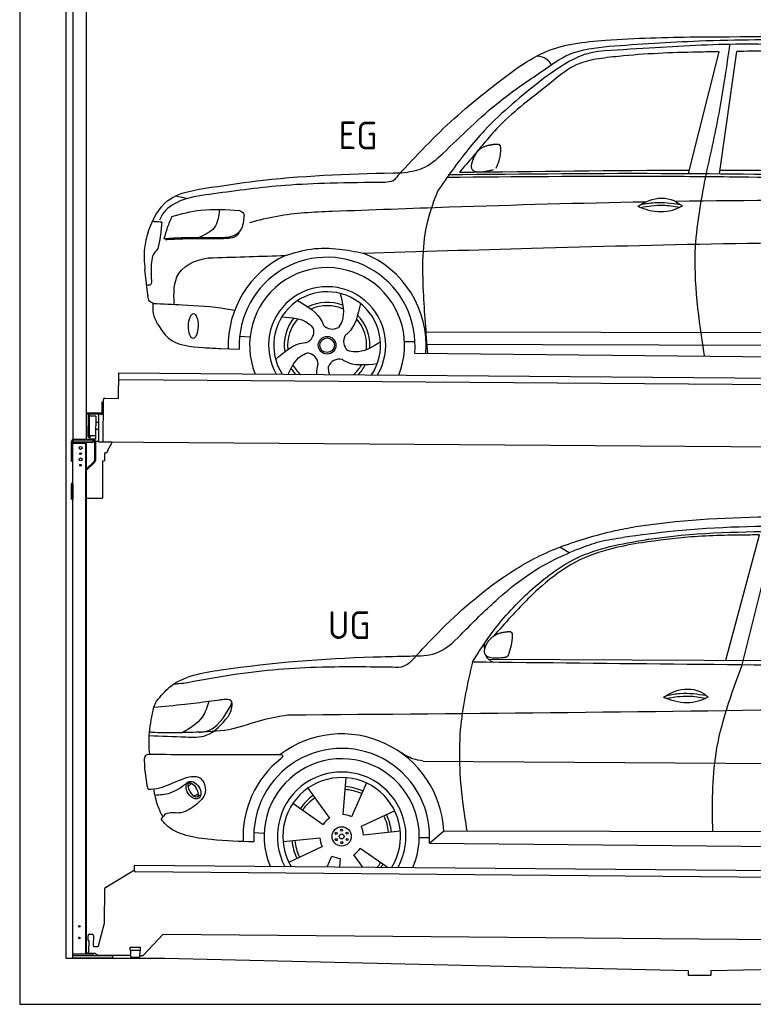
# Model space of a CAD drawing. Header units: millimetres. Extents: x -411 to 6777, y 0 to 7127.
# Tile 1 of 6: x 0 to 3183, y 0 to 4269. Entities that reach past the tile are written whole.
import ezdxf

# ---------------------------------------------------------------- set-up
doc = ezdxf.new("R2010")
doc.units = ezdxf.units.MM
for name, color, linetype, lineweight in [('AM_0', 7, 'Continuous', 50), ('car', 10, 'Continuous', 25), ('Gebäude', 7, 'Continuous', 25), ('Logo', 7, 'Continuous', 25), ('Plattform', 7, 'Continuous', 25), ('Ständer hinten', 7, 'Continuous', 25)]:
    doc.layers.add(name, color=color, linetype=linetype, lineweight=lineweight)
doc.styles.get("Standard").update_dxf_attribs({"font": 'ISOCP.SHX'})

# ---------------------------------------------------------------- blocks, each defined once
blk = doc.blocks.new('UG Plattfrom Gl550')
at = {"layer": 'Logo'}
for p, q in [((498.1, 578.8), (498.2, 597.8)), ((498.2, 597.8), (498.3, 603.8)), ((498.3, 603.8), (5435.1, 560.7)), ((371.8, 506.3), (498.1, 583.5)), ((5429.8, 530.7), (503, 573.7)), ((368.7, 352.3), (369.4, 502.1)), ((342.2, 253.9), (368.7, 352.3)), ((302.6, 303.5), (314.6, 303.4)), ((621.4, 302.7), (535.3, 212)), ((5347, 261.5), (621.4, 302.7)), ((297.4, 276.5), (297.6, 298.5)), ((297.4, 276.5), (299.7, 276.5)), ((299.7, 276.5), (299.3, 225.5)), ((319.6, 298.3), (319.2, 255.3)), ((296.9, 220.5), (297, 225.5)), ((325.2, 220.3), (296.9, 220.5)), ((299.3, 225.5), (297, 225.5)), ((324.2, 250.3), (337.3, 250.2)), ((335.5, 213.3), (328.3, 219.2)), ((479.6, 234.9), (479.7, 247.9)), ((479.6, 234.9), (524.6, 234.5)), ((479.7, 247.9), (524.7, 247.5)), ((481.8, 204.9), (482.1, 234.9)), ((521.8, 204.6), (522.1, 234.6)), ((524.6, 234.5), (524.7, 247.5)), ((481.8, 210.9), (338.6, 212.2)), ((481.8, 204.9), (521.8, 204.6)), ((531.7, 210.5), (521.8, 210.6))]:
    blk.add_line(p, q, dxfattribs=at)
for centre, start, end in [((503.1, 578.7), 179.5, 269.5), ((374.4, 502.1), 121.4261, 179.5), ((302.6, 298.5), 89.5, 179.5), ((314.6, 298.4), 359.5, 89.5), ((324.2, 255.3), 179.5, 269.5), ((325.1, 215.3), 50.8402, 89.5), ((337.4, 255.2), 269.5, 344.9258), ((338.6, 217.2), 230.8402, 269.5), ((531.7, 215.5), 269.5, 316.4902)]:
    blk.add_arc(centre, 5, start, end, dxfattribs=at)
blk = doc.blocks.new('Palette EG Gl550')
at = {"layer": 'Plattform'}
for p, q in [((428.6, 2627), (429.5, 2737)), ((429.5, 2737), (5467.3, 2698)), ((5462.1, 2668), (434.2, 2707)), ((356.5, 2610.3), (356.1, 2564.3)), ((363.5, 2610.2), (356.5, 2610.3)), ((358.1, 2563.3), (358.5, 2610.3)), ((362.6, 2437.5), (363.6, 2622.5)), ((368.6, 2627.5), (428.6, 2627)), ((354.1, 2562.3), (292.8, 2562.8)), ((293.1, 2562.8), (293.1, 2557.8)), ((363.1, 2563.2), (358.1, 2563.3)), ((358.2, 2563.3), (363.1, 2563.2)), ((293.1, 2560.8), (355.1, 2560.3)), ((355.1, 2557.3), (293.1, 2557.8)), ((297.3, 2460.5), (298, 2554.5)), ((302, 2554.5), (301.3, 2460.5)), ((330, 2549.4), (329.3, 2465.2)), ((342.3, 2521.9), (329.8, 2522.3)), ((342.6, 2557.4), (341.7, 2437.7)), ((355.1, 2557.3), (355.1, 2560.3)), ((342.1, 2491.7), (329.5, 2491.8)), ((328.9, 2465), (303.9, 2465)), ((303.9, 2465), (303.9, 2450)), ((328.9, 2465), (303.9, 2465)), ((303.9, 2465), (303.9, 2450)), ((303.9, 2450), (328.9, 2450)), ((328.9, 2450), (303.9, 2450)), ((328.9, 2465), (328.9, 2450)), ((328.9, 2465), (328.9, 2450)), ((5465, 2398), (341.7, 2437.7))]:
    blk.add_line(p, q, dxfattribs=at)
for centre, radius, start, end in [((434.3, 2712), 5, 179.556, 269.556), ((368.6, 2622.5), 5, 89.556, 179.556), ((354.1, 2564.3), 2.01, 269.7445, 359.3674), ((355.1, 2563.3), 3, 269.7663, 359.5554), ((355.1, 2563.3), 6, 269.556, 359.556), ((355.1, 2563.3), 6, 269.5566, 359.5553), ((300, 2554.5), 2, 359.3444, 179.3444), ((302.4, 2550.4), 0.4, 179.3444, 271.7264), ((313.4, 2223.4), 326.8, 87.1681, 91.938), ((329.6, 2549.4), 0.4, 359.3444, 86.9565), ((299.3, 2460.5), 2, 179.3444, 359.3444), ((301.7, 2464.6), 0.4, 86.9623, 179.3444), ((302.7, 2473.3), 8.39, 263.3001, 278.0521), ((328.9, 2465.2), 0.4, 267.6536, 359.3444)]:
    blk.add_arc(centre, radius, start, end, dxfattribs=at)
blk = doc.blocks.new('Car_UG')
at = {"layer": 'car'}
for p, q in [((3049.2, 1522.4), (3188.4, 2067.2)), ((3119.4, 1502.8), (3258.9, 2083.2)), ((2363.9, 1981.2), (2323.3, 2005.3)), ((2018.2, 1516.7), (4071.9, 1528)), ((1686.7, 1072), (1687.1, 1072)), ((1740.1, 1072.2), (3746.7, 1078.5)), ((1405.7, 996.9), (1393.6, 837)), ((721.8, 952.1), (736.6, 966.1)), ((723.6, 965.3), (734.1, 974.7)), ((1240.8, 949.6), (1336.3, 820.8)), ((1495.1, 974.6), (1431.3, 827.5)), ((746.4, 910.7), (765.7, 918.1)), ((761.5, 906.9), (777, 916.6)), ((1176.9, 883.3), (1309.3, 793)), ((1618.4, 855.5), (1474, 786)), ((1770.2, 716.1), (1832.9, 770.4)), ((1832.9, 770.4), (3642.9, 784.6)), ((1008.4, 755), (1053.1, 753.1)), ((1135.4, 716.9), (1294.6, 735.3)), ((1643.8, 766.9), (1484.6, 748.6)), ((1726.3, 740.3), (1771.1, 740.7)), ((1160.8, 628.4), (1305.2, 697.9)), ((1588.1, 610.3), (1469.9, 690.9)), ((1770.2, 716.1), (3701, 717.8)), ((1327.7, 609.9), (1347.9, 656.3)), ((1382.8, 610), (1385.6, 646.8)), ((1482.1, 610.1), (1442.9, 663))]:
    blk.add_line(p, q, dxfattribs=at)
for centre, radius in [((1389.6, 741.9), 41.9), ((1388.8, 769.1), 4.46), ((1365.7, 754.9), 4.46), ((1366.4, 727.7), 4.46), ((1389.6, 741.9), 10.7), ((1412.8, 756.2), 4.46), ((1413.5, 729), 4.46), ((1390.3, 714.8), 4.46)]:
    blk.add_circle(centre, radius, dxfattribs=at)
for centre, radius, start, end in [((1389.8, 742.4), 443.9, 3.6233, 127.5084), ((1389.6, 741.9), 381.5, 356.1115, 184.141), ((1389.6, 741.9), 427.8, 128.5907, 183.5582), ((1389.6, 741.9), 336.7, 337.0019, 203.1531), ((1389.6, 741.9), 279.1, 331.8638, 208.2913), ((1389.6, 741.9), 255.4, 328.9743, 211.1808), ((1389.6, 741.9), 204, 65.3726, 86.5671), ((1389.6, 741.9), 216.3, 65.4485, 86.5251), ((1389.6, 741.9), 216.3, 125.4485, 146.5251), ((1389.6, 741.9), 204, 125.3726, 146.5671), ((1389.6, 741.9), 95.2, 124.034, 147.5844), ((1389.6, 741.9), 95.2, 64.034, 87.5844), ((1389.6, 741.9), 204, 5.3726, 26.5671), ((1389.6, 741.9), 216.3, 5.4485, 26.5251), ((1389.6, 741.9), 95.2, 4.034, 27.5844), ((1389.6, 742), 95.2, 184.034, 207.5844), ((1389.6, 742), 216.3, 185.4485, 206.5251), ((1389.6, 741.9), 204, 185.3726, 206.5671), ((1389.6, 741.9), 95.2, 304.034, 327.5844), ((1389.6, 741.9), 95.2, 244.034, 267.5844), ((1389.6, 741.9), 204, 319.7706, 326.5671), ((1389.6, 741.9), 216.3, 322.4984, 326.5251)]:
    blk.add_arc(centre, radius, start, end, dxfattribs=at)
for centre, major_axis, ratio in [((744.9, 936.4), (23.2, -35.3), 0.641217), ((743.6, 937), (-17.9, 30.2), 0.433194)]:
    blk.add_ellipse(centre, major_axis=major_axis, ratio=ratio, dxfattribs=at)
for points, knots in [([(2673.6, 2101.7), (2688.3, 2103.8), (2892.1, 2133.3), (3240, 2153.3), (3572.3, 2144.1), (3713.5, 2140.2)], [0, 0, 0, 0, 44.363443, 617.827051, 1041.677324, 1041.677324, 1041.677324, 1041.677324]), ([(2499.6, 2064), (2527.6, 2071.1), (2585.2, 2085.6), (2643.6, 2096.2), (2673.6, 2101.7)], [0, 0, 0, 0, 86.602296, 178.13615, 178.13615, 178.13615, 178.13615]), ([(4360.6, 1997.9), (4212.5, 2028.4), (3890.5, 2094.7), (3371.9, 2112.1), (2931.5, 2097.6), (2671.4, 2060.7), (2598.4, 2050.4)], [0, 0, 0, 0, 452.969864, 984.660554, 1551.463157, 1772.575196, 1772.575196, 1772.575196, 1772.575196]), ([(1683.6, 1504.3), (1716, 1540.2), (1835.2, 1672), (2026, 1846.8), (2274, 1995.2), (2424.9, 2041.2), (2499.6, 2064)], [0, 0, 0, 0, 145.246154, 533.109695, 771.486221, 1004.894321, 1004.894321, 1004.894321, 1004.894321]), ([(2410.1, 2001.1), (2438.7, 2012.2), (2499.5, 2035.7), (2564.1, 2045.3), (2598.4, 2050.4)], [0, 0, 0, 0, 91.476949, 195.154815, 195.154815, 195.154815, 195.154815]), ([(3188.4, 2067.2), (3174.9, 2066.9), (3075.5, 2064.8), (2904.7, 2061.4), (2749, 2038.7), (2678.4, 2028.4)], [666.326512, 666.326512, 666.326512, 666.326512, 706.624571, 964.215873, 1178.205668, 1178.205668, 1178.205668, 1178.205668]), ([(2694.7, 2041.5), (2699.6, 2042.3), (2889.8, 2073.3), (3138.1, 2082), (3380.2, 2085), (3434.7, 2085.7)], [0, 0, 0, 0, 14.958905, 578.066478, 741.647169, 741.647169, 741.647169, 741.647169]), ([(1948.9, 1503), (1977.4, 1549.1), (2047.5, 1662.6), (2194.7, 1820), (2405.9, 1988.6), (2591.2, 2022.5), (2694.7, 2041.5)], [0, 0, 0, 0, 162.281083, 399.433399, 644.903205, 954.973623, 954.973623, 954.973623, 954.973623]), ([(2678.4, 2028.4), (2636.4, 2020.6), (2538.1, 2002.3), (2386.2, 1948.2), (2241.1, 1837.7), (2130.6, 1720.8), (2063.6, 1644.3), (2038.6, 1615.8)], [0, 0, 0, 0, 128.205286, 300.044117, 477.787268, 668.958491, 782.608096, 782.608096, 782.608096, 782.608096]), ([(1912.1, 1636.5), (1959.9, 1685.6), (2076.7, 1805.6), (2245.6, 1931.2), (2373.5, 1985.5), (2410.1, 2001.1)], [0, 0, 0, 0, 205.645796, 502.611548, 621.944957, 621.944957, 621.944957, 621.944957]), ([(1657.5, 1526.1), (1663.4, 1526.4), (1702.6, 1528.5), (1788.4, 1525.3), (1864.5, 1585.3), (1903.1, 1626.8), (1912.1, 1636.5)], [0, 0, 0, 0, 17.864769, 117.886459, 248.863247, 288.815655, 288.815655, 288.815655, 288.815655]), ([(581, 1319.9), (598.5, 1341.9), (665.7, 1426.2), (1011.8, 1486.6), (1343.3, 1516.6), (1611.1, 1524.7), (1657.5, 1526.1)], [0, 0, 0, 0, 82.89181, 318.191673, 980.786507, 1119.82356, 1119.82356, 1119.82356, 1119.82356]), ([(1683.6, 1504.3), (1673.7, 1495.6), (1651, 1475.4), (1620.2, 1476.6), (1602.8, 1477.3)], [0, 0, 0, 0, 38.143453, 88.165274, 88.165274, 88.165274, 88.165274]), ([(1948.9, 1503), (1929.3, 1412.2), (1886.1, 1212.1), (1900, 963.5), (1925.5, 812.4), (1932.4, 771.2)], [0, 0, 0, 0, 277.646403, 612.029433, 737.577371, 737.577371, 737.577371, 737.577371]), ([(2040.1, 1502.9), (2032.7, 1506.7), (2018.7, 1513.7), (2010.9, 1525.5), (2008.3, 1531.9)], [0, 0, 0, 0, 23.95332, 45.454919, 45.454919, 45.454919, 45.454919]), ([(2999.2, 779.6), (2996.6, 893.4), (2990.8, 1141.6), (3074.2, 1376), (3119.4, 1502.8)], [0, 0, 0, 0, 338.772014, 738.643609, 738.643609, 738.643609, 738.643609]), ([(1602.8, 1477.3), (1500.3, 1477.6), (1272, 1478.3), (974.5, 1452.7), (783, 1414.7), (715, 1401.3)], [0, 0, 0, 0, 307.290604, 684.949059, 892.925798, 892.925798, 892.925798, 892.925798]), ([(715, 1401.3), (702.8, 1399.4), (682.4, 1396.2), (661.8, 1395), (653.6, 1394.5)], [0, 0, 0, 0, 36.94927, 61.79219, 61.79219, 61.79219, 61.79219]), ([(2780.2, 1359.4), (2796.1, 1369.2), (2842.3, 1397.6), (2920.7, 1401), (2961.8, 1371.5), (2973.8, 1362.9)], [0, 0, 0, 0, 56.386158, 162.852709, 206.792536, 206.792536, 206.792536, 206.792536]), ([(2791.9, 1355.2), (2824.2, 1360.6), (2880.8, 1370.1), (2937.3, 1361.2), (2961.4, 1356.9)], [0, 0, 0, 0, 73.878693, 129.282646, 129.282646, 129.282646, 129.282646]), ([(2793.8, 1367.6), (2813.3, 1371.6), (2869.7, 1382.1), (2927, 1374.8), (2964.4, 1369.6)], [7.57653, 7.57653, 7.57653, 7.57653, 52.544532, 137.659237, 137.659237, 137.659237, 137.659237]), ([(905, 1306), (906.1, 1310.7), (911.9, 1334), (880.5, 1330.9), (855.5, 1328.4)], [0, 0, 0, 0, 13.096912, 65.411115, 65.411115, 65.411115, 65.411115]), ([(4890.6, 1288.6), (4777.2, 1299.9), (4524.7, 1325.1), (4086.9, 1331.2), (2954.4, 1298.1), (1961.1, 1279.8), (1151.4, 1264.8)], [0, 0, 0, 0, 341.879851, 760.963773, 1312.001547, 3741.308129, 3741.308129, 3741.308129, 3741.308129]), ([(2780.2, 1359.4), (2796.2, 1353.4), (2844.4, 1336.4), (2915.2, 1334.3), (2959.9, 1356.1), (2973.8, 1362.9)], [5.208578, 5.208578, 5.208578, 5.208578, 44.198582, 121.455021, 156.55166, 156.55166, 156.55166, 156.55166]), ([(553.4, 1089.4), (549.9, 1120.8), (547.7, 1189.3), (561.5, 1256.9), (568.9, 1293.5)], [233.087768, 233.087768, 233.087768, 233.087768, 327.386109, 438.943239, 438.943239, 438.943239, 438.943239]), ([(568.9, 1293.5), (613.6, 1298.3), (693.2, 1306.7), (772.5, 1317.5), (807.3, 1322.2)], [0, 0, 0, 0, 134.722083, 240.148268, 240.148268, 240.148268, 240.148268]), ([(568.9, 1293.5), (569, 1293.9), (571, 1303.4), (576.1, 1311.8), (581, 1319.9)], [0, 0, 0, 0, 1.13726, 29.051294, 29.051294, 29.051294, 29.051294]), ([(807.3, 1322.2), (800.1, 1297.4), (782.2, 1236.2), (725.9, 1203.7), (692.4, 1184.4)], [0, 0, 0, 0, 75.006289, 185.501988, 185.501988, 185.501988, 185.501988]), ([(766.1, 1187.6), (775.3, 1188.3), (838.7, 1193.2), (874.5, 1254), (905, 1306)], [0, 0, 0, 0, 27.186628, 187.736759, 187.736759, 187.736759, 187.736759]), ([(893.3, 1258.9), (898.7, 1268.9), (909.3, 1288.1), (908.2, 1310.1), (907.7, 1320.6)], [0, 0, 0, 0, 33.373471, 64.521028, 64.521028, 64.521028, 64.521028]), ([(550.5, 1170.6), (602.3, 1169.1), (683.6, 1166.7), (816, 1163.2), (864.7, 1223.5), (893.3, 1258.9)], [0, 0, 0, 0, 158.046902, 247.919639, 375.430208, 375.430208, 375.430208, 375.430208]), ([(1151.4, 1264.8), (1112.9, 1258.3), (1031.9, 1244.5), (908.8, 1194.3), (815.8, 1189.9), (766.1, 1187.6)], [0, 0, 0, 0, 117.033337, 246.052945, 394.183881, 394.183881, 394.183881, 394.183881]), ([(766.1, 1187.6), (733.2, 1186.1), (665.1, 1182.9), (593.3, 1181.8), (554.8, 1185), (551.4, 1185.2)], [0, 0, 0, 0, 98.913306, 204.443634, 214.852043, 214.852043, 214.852043, 214.852043]), ([(1740.1, 1072.2), (1724.8, 1074.7), (1686.2, 1081), (1652.7, 1101.6), (1632.5, 1114.1)], [0, 0, 0, 0, 45.939522, 116.435962, 116.435962, 116.435962, 116.435962]), ([(530.6, 1062.9), (531.2, 1071), (532, 1081.5), (543.6, 1089.6), (549.7, 1089.5), (553.4, 1089.4)], [0, 0, 0, 0, 22.369619, 29.273836, 40.160281, 40.160281, 40.160281, 40.160281]), ([(553.4, 1089.4), (615.4, 1090), (826.6, 1091.9), (1037.8, 1093.8), (1119.5, 1094.5)], [24.694283, 24.694283, 24.694283, 24.694283, 210.588534, 658.29544, 658.29544, 658.29544, 658.29544]), ([(1119.5, 1094.5), (1123.9, 1094), (1135.3, 1092.6), (1127.5, 1082.5), (1122.8, 1076.3)], [0, 0, 0, 0, 10.752795, 27.576977, 27.576977, 27.576977, 27.576977]), ([(547.6, 937.7), (564.6, 939.3), (615.7, 944.2), (679.2, 981.7), (778.3, 1010.2), (809.5, 918), (771.3, 885.5), (750.3, 867.6)], [0, 0, 0, 0, 50.161126, 151.683964, 234.294042, 296.871295, 373.222701, 373.222701, 373.222701, 373.222701]), ([(570.5, 940.1), (575.7, 915.7), (584.8, 873.3), (604.1, 834.6), (612.3, 818.2)], [0, 0, 0, 0, 74.615031, 129.277415, 129.277415, 129.277415, 129.277415]), ([(576.5, 912.7), (599.7, 914.5), (652.2, 918.4), (694.4, 950.6), (718, 968.6)], [0, 0, 0, 0, 68.191309, 155.020743, 155.020743, 155.020743, 155.020743]), ([(750.3, 867.6), (729, 853), (691.8, 827.7), (629.6, 843), (612, 818.1), (605.8, 809.3)], [0, 0, 0, 0, 75.158891, 131.059011, 161.208919, 161.208919, 161.208919, 161.208919]), ([(1009.1, 714.4), (948.8, 715.2), (819.4, 718.6), (662.4, 741.7), (611.9, 801), (605.8, 809.3)], [46.114962, 46.114962, 46.114962, 46.114962, 230.839937, 438.448503, 469.89769, 469.89769, 469.89769, 469.89769])]:
    blk.add_open_spline(points, degree=3, knots=knots, dxfattribs=at)
for points, degree in [([(2012.7, 1587.1), (2028.9, 1617.5), (2071.5, 1632)], 2), ([(2071.5, 1632), (2100.1, 1638), (2113, 1636.9)], 2), ([(2103.7, 1532.7), (2124.6, 1585.9), (2121.6, 1630.8)], 2), ([(2113, 1636.9), (2119.1, 1630.9), (2121.6, 1630.8)], 2), ([(2001.9, 1560.2), (2001.1, 1568), (2000.7, 1576.3), (2000.3, 1584.5)], 3), ([(2090.2, 1524.9), (1968.2, 1505.1), (2012.7, 1587.1)], 2), ([(3811.9, 1502.7), (3190.9, 1502.8), (2569.9, 1502.9), (1948.9, 1503)], 3), ([(2090.2, 1524.9), (2096.2, 1526.7), (2103.7, 1532.7)], 2), ([(807.3, 1322.2), (823.4, 1324.3), (839.4, 1326.3), (855.5, 1328.4)], 3), ([(547.6, 937.7), (537.8, 978.4), (533.7, 1020.6), (530.6, 1062.9)], 3)]:
    blk.add_open_spline(points, degree=degree, dxfattribs=at)
blk = doc.blocks.new('Car_EG')
at = {"layer": 'car'}
for p, q in [((2874.4, 3624.3), (3002.9, 4153.2)), ((3008.3, 3624.3), (3079.9, 4154.9)), ((649.3, 3509.4), (703.9, 3499.4)), ((532.4, 3078.2), (518.9, 3189.3)), ((931.9, 2903.9), (976.9, 2901.1)), ((1739.3, 2929.3), (3604.6, 2940.6)), ((1647.5, 2886.5), (1692.7, 2886.2)), ((1740.6, 2875.9), (3598.7, 2883.6)), ((849, 2850.1), (930.7, 2847.9)), ((1691.9, 2835.9), (3649.1, 2832.3))]:
    blk.add_line(p, q, dxfattribs=at)
for radius in [38.2, 31.6]:
    blk.add_circle((1311.7, 2867.4), radius, dxfattribs=at)
for centre, radius, start, end in [((1311.7, 2867.4), 429, 115.3257, 182.2892), ((1311.7, 2867.4), 381.5, 355.2633, 182.9357), ((1311.7, 2867.4), 429, 355.78, 69.0419), ((1311.7, 2867.4), 336.4, 337.7896, 202.2104), ((1311.7, 2867.4), 254, 329.958, 210.042), ((1311.7, 2867.4), 231.9, 326.7412, 213.2588), ((1311.7, 2867.4), 186.2, 69.0353, 117.173), ((1311.7, 2867.4), 171.5, 66.3622, 114.5079), ((1311.7, 2867.4), 186.2, 357.0232, 45.1683), ((1311.7, 2867.4), 186.2, 141.0346, 189.1631), ((1311.7, 2867.4), 171.5, 138.3625, 186.4977), ((1333.7, 2990.1), 52.3, 221.4441, 301.2029), ((1311.7, 2867.4), 171.5, 354.349, 42.5022), ((1201.8, 2926.3), 52.3, 293.4441, 13.2029), ((1435.2, 2884.4), 52.3, 149.4441, 229.2029), ((1221.7, 2781.2), 52.3, 5.4441, 85.2029), ((1311.7, 2867.4), 171.5, 210.3494, 227.8612), ((1365.9, 2755.2), 52.3, 77.4441, 157.2029), ((1311.7, 2867.4), 171.5, 312.1388, 330.4884), ((1311.7, 2867.4), 186.2, 316.9275, 333.1555), ((1311.7, 2867.4), 186.2, 213.0221, 223.0725)]:
    blk.add_arc(centre, radius, start, end, dxfattribs=at)
blk.add_ellipse((730.3, 2946.1), major_axis=(-0.6, -53.8), ratio=0.38902, dxfattribs=at)
for points, knots in [([(2124, 4074.1), (2162.8, 4099.7), (2277.7, 4175.3), (2550.7, 4207.8), (2769.9, 4213.3), (2899.5, 4216.6)], [0, 0, 0, 0, 138.416977, 409.239574, 800.634472, 800.634472, 800.634472, 800.634472]), ([(3390, 4182.7), (3293.3, 4185.1), (3063, 4190.8), (2758.6, 4171.2), (2551.1, 4155.9), (2477, 4150.4)], [0, 0, 0, 0, 289.925788, 691.034976, 914.075582, 914.075582, 914.075582, 914.075582]), ([(2525, 4173.5), (2654.9, 4183.3), (2948, 4205.4), (3421, 4211.7), (3822.9, 4183.3), (4066.7, 4167.8), (4124.4, 4161)], [0, 0, 0, 0, 391.04113, 881.651907, 1416.366113, 1602.404452, 1602.404452, 1602.404452, 1602.404452]), ([(2899.5, 4216.6), (3160.7, 4220.3), (3627.1, 4226.8), (4092.1, 4189.6), (4296.6, 4173.3)], [0, 0, 0, 0, 783.131876, 1398.451598, 1398.451598, 1398.451598, 1398.451598]), ([(2951.5, 3624.3), (2971.3, 3716.8), (3011, 3902.5), (3036.5, 4090.7), (3049.3, 4185.3)], [0, 0, 0, 0, 283.470666, 569.579509, 569.579509, 569.579509, 569.579509]), ([(1630.3, 3618), (1661.5, 3622), (1728.5, 3630.6), (1864.8, 3754.8), (2017.2, 3914.9), (2211.9, 4044.9), (2359.5, 4154.2), (2465.8, 4166.6), (2525, 4173.5)], [0, 0, 0, 0, 92.088496, 198.244431, 535.20583, 761.03899, 900.746615, 1075.694159, 1075.694159, 1075.694159, 1075.694159]), ([(2477, 4150.4), (2457, 4146.3), (2410.8, 4136.9), (2328.3, 4094.1), (2270.5, 4051.9), (2234.1, 4025.3)], [0, 0, 0, 0, 61.035564, 140.794883, 275.952712, 275.952712, 275.952712, 275.952712]), ([(3002.9, 4153.2), (2971.7, 4152.4), (2826, 4148.6), (2647.2, 4141), (2501.2, 4121.5), (2468.5, 4117.2)], [197.256536, 197.256536, 197.256536, 197.256536, 291.063452, 634.28515, 733.122134, 733.122134, 733.122134, 733.122134]), ([(2468.5, 4117.2), (2440.1, 4110.6), (2371.6, 4094.7), (2273.2, 4013.3), (2198.9, 3953.4), (2156.1, 3918.9)], [0, 0, 0, 0, 86.597787, 208.561469, 374.433345, 374.433345, 374.433345, 374.433345]), ([(2274.9, 4091.3), (2269.5, 4099.3), (2254.7, 4120.9), (2228.1, 4125.3), (2211.3, 4128.1)], [0, 0, 0, 0, 27.928882, 76.157533, 76.157533, 76.157533, 76.157533]), ([(1612.9, 3605.6), (1691.6, 3691.3), (1848.5, 3862.2), (2032.4, 4003.6), (2124, 4074.1)], [0, 0, 0, 0, 348.504368, 694.469057, 694.469057, 694.469057, 694.469057]), ([(2234.1, 4025.3), (2148.4, 3955.2), (2004.7, 3837.8), (1869, 3660.9), (1805.9, 3569), (1785, 3538.5)], [0, 0, 0, 0, 330.81645, 554.406323, 665.421108, 665.421108, 665.421108, 665.421108]), ([(2156.1, 3918.9), (2121.7, 3890.1), (2061.8, 3839.8), (1994.1, 3759.1), (1937, 3688.7), (1899.8, 3644.9), (1880.2, 3621.8)], [0, 0, 0, 0, 134.354018, 233.932561, 315.374508, 406.281998, 406.281998, 406.281998, 406.281998]), ([(803.6, 3548.3), (878.6, 3559.9), (1152.2, 3602.3), (1429.1, 3612.2), (1630.3, 3618)], [0, 0, 0, 0, 227.568723, 830.29912, 830.29912, 830.29912, 830.29912]), ([(1612.9, 3605.6), (1606.6, 3596.8), (1593.2, 3578), (1569.9, 3576.2), (1557.5, 3575.3)], [0, 0, 0, 0, 30.757615, 66.116724, 66.116724, 66.116724, 66.116724]), ([(1827.5, 3600), (2121.5, 3604.9), (2545, 3611.9), (3367.3, 3612), (3895.4, 3600.9), (4294, 3592.6)], [0, 0, 0, 0, 882.102268, 1270.770708, 2466.750946, 2466.750946, 2466.750946, 2466.750946]), ([(1831.3, 3611.2), (2159.8, 3617.2), (3011.7, 3632.6), (3863.6, 3615), (4386.9, 3604.1)], [0, 0, 0, 0, 985.739727, 2555.887054, 2555.887054, 2555.887054, 2555.887054]), ([(2948.6, 2833.6), (2924, 2991.9), (2882.8, 3256.6), (2931.8, 3518.9), (2951.5, 3624.3)], [0, 0, 0, 0, 475.917648, 795.663342, 795.663342, 795.663342, 795.663342]), ([(530.8, 3351.6), (550.9, 3407.2), (604.8, 3516.9), (733.7, 3537.3), (803.6, 3548.3)], [67.561551, 67.561551, 67.561551, 67.561551, 233.573658, 430.399521, 430.399521, 430.399521, 430.399521]), ([(1557.5, 3575.3), (1478.2, 3574), (1333.7, 3571.6), (1084.9, 3559.2), (917, 3534.8), (813.5, 3519.8)], [0, 0, 0, 0, 238.01557, 433.396453, 746.784674, 746.784674, 746.784674, 746.784674]), ([(813.5, 3519.8), (768.1, 3513.6), (691.2, 3503.3), (605.6, 3456.3), (585.4, 3415.7), (579.6, 3403.9)], [0, 0, 0, 0, 137.99626, 233.728897, 272.771125, 272.771125, 272.771125, 272.771125]), ([(1785, 3538.5), (1769.3, 3495.5), (1718.6, 3356.3), (1722.5, 3114.4), (1739.6, 2924.5), (1747.6, 2835.8)], [0, 0, 0, 0, 136.633435, 442.372192, 710.487643, 710.487643, 710.487643, 710.487643]), ([(2654.5, 3479.7), (2670.5, 3489.6), (2716.7, 3517.9), (2795.1, 3521.4), (2836.2, 3491.9), (2848.2, 3483.3)], [0, 0, 0, 0, 56.386158, 162.852709, 206.792536, 206.792536, 206.792536, 206.792536]), ([(2688, 3498.9), (2404.5, 3491.5), (1951.4, 3475.3), (1498.7, 3455), (1329.2, 3447.4)], [1993.331731, 1993.331731, 1993.331731, 1993.331731, 2843.912796, 3352.993084, 3352.993084, 3352.993084, 3352.993084]), ([(2654.5, 3479.7), (2670.6, 3473.8), (2718.7, 3456.8), (2789.6, 3454.7), (2834.2, 3476.5), (2848.2, 3483.3)], [5.208578, 5.208578, 5.208578, 5.208578, 44.198582, 121.455021, 156.55166, 156.55166, 156.55166, 156.55166]), ([(2666.2, 3475.6), (2698.6, 3481), (2755.2, 3490.4), (2811.6, 3481.6), (2835.8, 3477.3)], [0, 0, 0, 0, 73.878693, 129.282646, 129.282646, 129.282646, 129.282646]), ([(2668.1, 3488), (2687.6, 3491.9), (2744, 3502.5), (2801.3, 3495.2), (2838.8, 3489.9)], [7.57653, 7.57653, 7.57653, 7.57653, 52.544532, 137.659237, 137.659237, 137.659237, 137.659237]), ([(633.9, 3420.6), (627, 3404.6), (613.4, 3373), (604.4, 3339.8), (600, 3323.3)], [0, 0, 0, 0, 52.081574, 103.113227, 103.113227, 103.113227, 103.113227]), ([(633.9, 3420.6), (675.3, 3432), (771.1, 3458.6), (870.5, 3452), (927, 3448.2)], [0, 0, 0, 0, 128.068451, 296.209187, 296.209187, 296.209187, 296.209187]), ([(840.6, 3452.6), (837, 3423.2), (829.7, 3364.5), (775.4, 3341), (748.3, 3329.2)], [0, 0, 0, 0, 82.469489, 164.871029, 164.871029, 164.871029, 164.871029]), ([(946.4, 3417.2), (943.6, 3395.6), (939.7, 3364.6), (903.7, 3336), (861, 3328.4), (827.7, 3328.8), (808.6, 3329)], [0, 0, 0, 0, 61.688141, 88.915796, 131.377114, 188.888446, 188.888446, 188.888446, 188.888446]), ([(927, 3448.2), (934.2, 3445.1), (948.1, 3439.1), (946.9, 3424.2), (946.4, 3417.2)], [0, 0, 0, 0, 21.276303, 40.575349, 40.575349, 40.575349, 40.575349]), ([(1329.2, 3447.4), (1248.8, 3443.4), (1127.7, 3437.4), (1010.6, 3406.6), (971.2, 3396.2)], [0, 0, 0, 0, 240.25843, 362.37059, 362.37059, 362.37059, 362.37059]), ([(590.1, 3395.2), (581, 3396), (567.4, 3397.1), (553.8, 3397.4), (549.3, 3397.5)], [0, 0, 0, 0, 27.361498, 40.86311, 40.86311, 40.86311, 40.86311]), ([(590.1, 3395.2), (588.5, 3374.3), (585.6, 3335.8), (577.8, 3298.1), (574.2, 3280.9)], [0, 0, 0, 0, 62.962155, 115.550095, 115.550095, 115.550095, 115.550095]), ([(530.8, 3351.6), (524.9, 3328.7), (511.1, 3275.4), (515.3, 3220.6), (518.9, 3189.3)], [0, 0, 0, 0, 70.489124, 164.038385, 164.038385, 164.038385, 164.038385]), ([(808.6, 3329), (768, 3329.3), (698.4, 3329.8), (628.9, 3325.2), (600, 3323.3)], [0, 0, 0, 0, 121.811128, 208.751004, 208.751004, 208.751004, 208.751004]), ([(928.3, 3358.1), (924.4, 3350.6), (917.2, 3336.9), (898, 3330.7), (881.8, 3327.1), (866.6, 3326.2), (856, 3325.7), (851, 3325.4)], [0, 0, 0, 0, 24.299806, 44.374389, 57.433548, 74.613131, 89.537932, 89.537932, 89.537932, 89.537932]), ([(1465.1, 3268.1), (1708.5, 3277.3), (2506.5, 3306.9), (3505.7, 3339.1), (4261.5, 3331.5), (4462.4, 3329.4)], [651.356687, 651.356687, 651.356687, 651.356687, 1382.168851, 3046.715693, 3649.598352, 3649.598352, 3649.598352, 3649.598352]), ([(628.4, 3320.6), (624.9, 3320.4), (617.8, 3320), (610.7, 3319.5), (607.1, 3319.2)], [0, 0, 0, 0, 10.705348, 21.344027, 21.344027, 21.344027, 21.344027]), ([(851, 3325.4), (826.8, 3325.2), (777.2, 3324.7), (714.2, 3324.6), (664.3, 3322.2), (639.7, 3321.1), (628.4, 3320.6)], [0, 0, 0, 0, 72.676028, 148.847009, 188.713602, 222.633888, 222.633888, 222.633888, 222.633888]), ([(1128.1, 3255.2), (1164.8, 3266.7), (1240.4, 3290.4), (1356.2, 3288.7), (1430.6, 3274.6), (1465.1, 3268.1)], [0, 0, 0, 0, 114.625588, 236.419766, 341.954275, 341.954275, 341.954275, 341.954275]), ([(574.2, 3280.9), (565.3, 3270.5), (548.3, 3250.6), (546.9, 3224.5), (546.3, 3212.1)], [0, 0, 0, 0, 39.820875, 76.149862, 76.149862, 76.149862, 76.149862]), ([(546.3, 3212.1), (545.5, 3193.7), (544.4, 3166.9), (549.8, 3121.5), (533.2, 3121.2), (527.2, 3121.1)], [0, 0, 0, 0, 60.515449, 88.47232, 104.289332, 104.289332, 104.289332, 104.289332]), ([(646.8, 3039.3), (644.6, 3087.9), (639.7, 3195.8), (759.4, 3243.2), (814.3, 3243.1)], [0, 0, 0, 0, 134.846457, 299.405554, 299.405554, 299.405554, 299.405554]), ([(556.1, 3042.8), (549.9, 3045.5), (536, 3051.5), (534, 3066.7), (532.9, 3075.1)], [0, 0, 0, 0, 19.140318, 42.478009, 42.478009, 42.478009, 42.478009]), ([(1367, 3092.7), (1377.4, 3050.9), (1390.8, 2997.5), (1367.1, 2954.5), (1360.8, 2945.4)], [0, 0, 0, 0, 119.179133, 152.546972, 152.546972, 152.546972, 152.546972]), ([(575.8, 2953.6), (568.2, 2968.5), (553.8, 2996.7), (555.4, 3028.1), (556.1, 3042.8)], [0, 0, 0, 0, 49.34423, 92.772447, 92.772447, 92.772447, 92.772447]), ([(556.1, 3042.8), (598.3, 3041.2), (704, 3037.1), (822.7, 3032.4), (897, 3018.2), (909.1, 3015.7)], [0, 0, 0, 0, 126.842835, 317.453829, 354.349286, 354.349286, 354.349286, 354.349286]), ([(1182, 3059.8), (1226.2, 3034.6), (1275, 3006.8), (1293.1, 2960), (1294.5, 2955.5)], [0, 0, 0, 0, 140.862207, 155.3883, 155.3883, 155.3883, 155.3883]), ([(1454.5, 3050.1), (1444.2, 3000.3), (1432.8, 2945.3), (1393.9, 2913.7), (1390.1, 2910.9)], [0, 0, 0, 0, 140.862207, 155.444261, 155.444261, 155.444261, 155.444261]), ([(1114.5, 2989.6), (1157.5, 2986.7), (1212.4, 2982.8), (1246, 2947), (1252.7, 2938.2)], [0, 0, 0, 0, 119.179133, 152.627431, 152.627431, 152.627431, 152.627431]), ([(575.8, 2953.6), (589.5, 2931.9), (632.5, 2863.9), (748.5, 2853.7), (824.9, 2850.9), (849, 2850.1)], [0, 0, 0, 0, 74.559643, 234.06367, 307.600106, 307.600106, 307.600106, 307.600106]), ([(1088.7, 2803.6), (1126.3, 2837.8), (1167.8, 2875.6), (1217.9, 2878.3), (1222.7, 2878.4)], [0, 0, 0, 0, 140.862207, 155.442461, 155.442461, 155.442461, 155.442461]), ([(1543, 2884.4), (1507.1, 2860.9), (1461.6, 2831), (1411.6, 2842.4), (1401, 2844.8)], [0, 0, 0, 0, 119.179133, 151.2485, 151.2485, 151.2485, 151.2485]), ([(1143.8, 2740.3), (1157.2, 2772.1), (1177.8, 2811.8), (1215.7, 2829.6), (1226.1, 2833.3)], [22.572369, 22.572369, 22.572369, 22.572369, 119.179133, 152.616634, 152.616634, 152.616634, 152.616634]), ([(1268.7, 2740.3), (1267.8, 2751.1), (1268.3, 2766.5), (1272.3, 2781.7), (1273.8, 2786.2)], [106.941313, 106.941313, 106.941313, 106.941313, 140.862207, 155.531654, 155.531654, 155.531654, 155.531654]), ([(1323.4, 2740.3), (1323, 2741.4), (1319.8, 2752.6), (1318.7, 2764.7), (1317.7, 2775.5)], [115.456701, 115.456701, 115.456701, 115.456701, 119.179133, 151.284708, 151.284708, 151.284708, 151.284708]), ([(1529.6, 2788), (1479, 2782.4), (1423.2, 2776.2), (1381, 2803.5), (1377.2, 2806.3)], [0, 0, 0, 0, 140.862207, 155.53262, 155.53262, 155.53262, 155.53262])]:
    blk.add_open_spline(points, degree=3, knots=knots, dxfattribs=at)
for points, degree in [([(3200.1, 4157.3), (3160, 4156.6), (3119.9, 4155.8), (3079.9, 4154.9)], 3), ([(1947.9, 3695.6), (1961.1, 3729.7), (2006.7, 3740.5)], 2), ([(2006.7, 3740.5), (2035.4, 3746.5), (2048.3, 3745.4)], 2), ([(2038.9, 3641.2), (2063.8, 3692.4), (2056.8, 3739.3)], 2), ([(2048.3, 3745.4), (2054.4, 3739.4), (2056.8, 3739.3)], 2), ([(2025.5, 3633.4), (1893.8, 3594.2), (1947.9, 3695.6)], 2), ([(1880.2, 3621.8), (2212.8, 3628.8), (2545.3, 3635.7), (2877.9, 3638.7)], 3), ([(3010.4, 3639.7), (3320.7, 3641.5), (3631.1, 3639.6), (3941.4, 3635.3)], 3), ([(3766, 3512), (3450.4, 3513.3), (3134.8, 3509.5), (2819.3, 3502.2)], 3), ([(814.3, 3243.1), (918.9, 3247.2), (1023.5, 3251.2), (1128.1, 3255.2)], 3), ([(532.4, 3078.2), (532.5, 3077.1), (532.7, 3076.1), (532.9, 3075.1)], 3), ([(999.9, 2993.9), (999.9, 2993.9), (1000, 2993.9), (1000, 2993.9)], 3)]:
    blk.add_open_spline(points, degree=degree, dxfattribs=at)
blk.add_text('EG', height=120).set_placement((1354.5, 3718))
blk = doc.blocks.new('Ständer hinten')
at = {"layer": 'Ständer hinten'}
for p, q in [((229.9, 5462), (229.9, 2448.6)), ((229.9, 5462), (289.9, 5462)), ((289.9, 2450), (289.9, 5462)), ((289.9, 5342), (312.9, 5342)), ((312.9, 5342), (312.9, 5240.7)), ((312.9, 5150.8), (312.9, 4990.8)), ((289.9, 4842), (297.5, 4842)), ((230, 2440), (230, 2437)), ((230, 2437), (318.9, 2437)), ((318.9, 2445), (235, 2445)), ((318.9, 2445), (318.9, 2437))]:
    blk.add_line(p, q, dxfattribs=at)
blk = doc.blocks.new('Ständer_hinten_GT225')
at = {"layer": 'Ständer hinten'}
for p, q in [((225, 2354), (225, 2440)), ((230, 200), (230, 2440)), ((319, 2437), (230, 2437)), ((235, 2450), (319, 2450)), ((319, 2445), (235, 2445)), ((290, 218), (290, 2437)), ((319, 2437), (319, 2445)), ((324, 2440), (324, 2357.2)), ((329, 2440), (328.9, 2357.1)), ((341.8, 2439.5), (329, 2440.6)), ((341.8, 2437.7), (341.8, 2439.5)), ((399.8, 2437.2), (341.8, 2437.7)), ((399.7, 2432.7), (399.8, 2437.2)), ((230, 2432), (290, 2432)), ((285, 2432), (285, 218)), ((369, 2357), (369, 2390.5)), ((369, 2390.5), (374, 2390.5)), ((374, 2390.5), (382.9, 2397.4)), ((382.9, 2397.4), (383, 2397.8)), ((383, 2401.9), (399.7, 2432.7)), ((383, 2397.8), (383, 2401.9)), ((225, 2354), (230, 2354)), ((290, 2322.1), (322.5, 2353.6)), ((325.9, 2350), (290, 2315.2)), ((360, 2356.3), (369, 2357)), ((360, 2356.3), (360, 2194)), ((228.1, 2262.1), (230, 2264)), ((230, 2254.9), (225, 2254.9)), ((225, 2190), (225, 2254.9)), ((230, 2254.9), (230, 2190)), ((225, 2190), (230, 2190)), ((290, 2194), (360, 2194)), ((319, 218), (230, 218)), ((319, 210), (319, 218)), ((404, 210), (230, 210)), ((404, 200), (230, 200)), ((404, 200), (404, 210))]:
    blk.add_line(p, q, dxfattribs=at)
for centre, radius in [((264, 2412), 6.5), ((264, 2387), 3.7), ((264, 2362), 6.5), ((264, 2337), 3.7), ((258.6, 338), 3.7), ((258.6, 288), 3.7)]:
    blk.add_circle(centre, radius, dxfattribs=at)
for centre, radius, start, end in [((235, 2440), 10, 90, 180), ((235, 2440), 5, 90, 180), ((319, 2440), 10, 0.0086, 89.9915), ((319, 2440), 5, 0, 90), ((319, 2357.2), 5, 314.0428, 0), ((318.9, 2357.1), 10, 314.1186, 0), ((235, 2254.9), 10, 134.1186, 180)]:
    blk.add_arc(centre, radius, start, end, dxfattribs=at)
blk = doc.blocks.new('Gebäude_390_GT225')
at = {"layer": 'Gebäude'}
for p, q in [((0, 6550.6), (0, 0)), ((200, 6350), (200, 200)), ((200, 200), (630.1, 200)), ((630.1, 200), (2900, 146.1)), ((3000, 146.1), (5231.6, 200)), ((2900, 146.1), (2900, 126.1)), ((3000, 126.1), (3000, 146.1)), ((2900, 126.1), (3000, 126.1)), ((0, 0), (5900, 0))]:
    blk.add_line(p, q, dxfattribs=at)

msp = doc.modelspace()

# ---------------------------------------------------------------- block references
at = {"layer": 'AM_0'}
for name, rotation in [('Car_EG', 359.5559561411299), ('Car_UG', 359.4224719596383)]:
    msp.add_blockref(name, (0, 0), dxfattribs=dict(at, rotation=rotation))
at = {"layer": 'Gebäude'}
msp.add_blockref('Gebäude_390_GT225', (0, 0), dxfattribs=at)
at = {"layer": 'Plattform'}
for name in ['Palette EG Gl550', 'UG Plattfrom Gl550']:
    msp.add_blockref(name, (0, 0), dxfattribs=at)
at = {"layer": 'Ständer hinten'}
for name in ['Ständer hinten', 'Ständer_hinten_GT225']:
    msp.add_blockref(name, (0, 0), dxfattribs=at)

# ---------------------------------------------------------------- texts
msp.add_text('UG', height=120).set_placement((1337.66, 1583.58))

doc.saveas('drawing.dxf')
